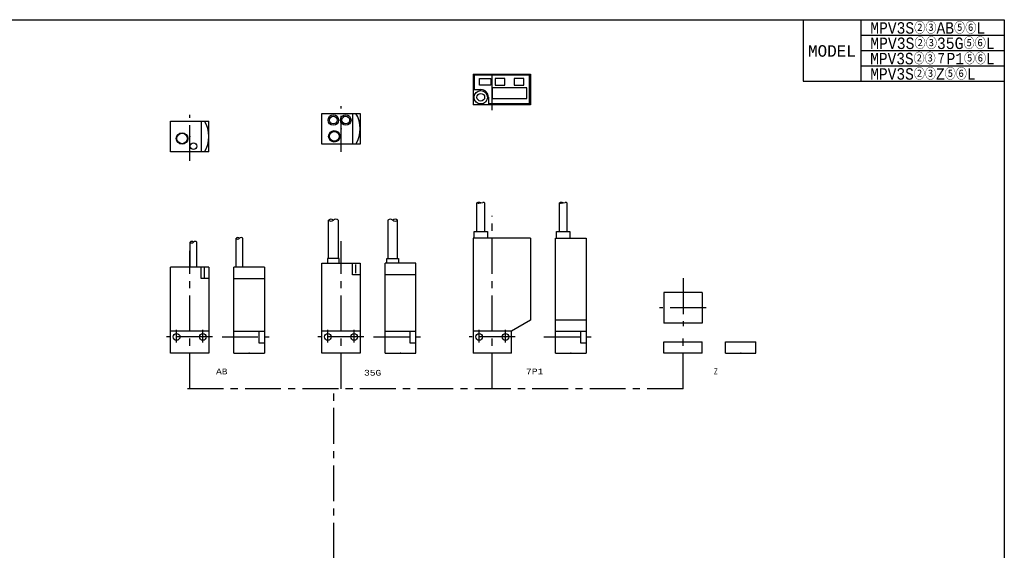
# Model space of a CAD drawing. Extents: x 20 to 821, y 20 to 574.
# Tile 3 of 3: x 307 to 821, y 297 to 574. Entities that reach past the tile are written whole.
import ezdxf
from ezdxf.enums import TextEntityAlignment as Align

# ---------------------------------------------------------------- set-up
doc = ezdxf.new("R2010")
doc.units = 0
doc.header["$LTSCALE"] = 15
doc.linetypes.add('CENTER', pattern=[2, 1.25, -0.25, 0.25, -0.25])
doc.layers.add('CSLAYER1', color=7, linetype='CONTINUOUS')
doc.styles.add('FX_FONT', font='monotxt', dxfattribs={"height": 1, "bigfont": 'bigfont'})

msp = doc.modelspace()

# ---------------------------------------------------------------- linework, layer by layer
at = {"layer": 'CSLAYER1', "color": 7, "linetype": 'CONTINUOUS'}
for p, q in [((20, 574), (821, 574)), ((821, 574), (821, 20))]:
    msp.add_line(p, q, dxfattribs=at)
at = {"layer": 'CSLAYER1', "color": 4, "linetype": 'CONTINUOUS'}
for p, q in [((716, 574), (716, 542)), ((716, 542), (821, 542))]:
    msp.add_line(p, q, dxfattribs=at)
at = {"layer": 'CSLAYER1', "color": 3, "linetype": 'CONTINUOUS'}
for p, q in [((746, 574), (746, 542)), ((746, 566), (821, 566)), ((746, 558), (821, 558)), ((543.643564, 545.505183), (543.643564, 529.505183)), ((543.643564, 545.505183), (573.643564, 545.505183)), ((573.143564, 545.005183), (544.143564, 545.005183)), ((544.143564, 545.005183), (544.143564, 537.505183)), ((573.143564, 530.005183), (573.143564, 545.005183)), ((573.643564, 545.505183), (573.643564, 529.505183)), ((746, 550), (821, 550)), ((546.943564, 539.755183), (546.943564, 543.255183)), ((546.943564, 543.255183), (552.943564, 543.255183)), ((552.943564, 543.255183), (552.943564, 539.755183)), ((560.143564, 543.255183), (555.143564, 543.255183)), ((555.143564, 543.255183), (555.143564, 539.755183)), ((560.143564, 539.755183), (560.143564, 543.255183)), ((570.143564, 543.255183), (565.143564, 543.255183)), ((565.143564, 543.255183), (565.143564, 539.755183)), ((570.143564, 539.755183), (570.143564, 543.255183)), ((544.143564, 537.505183), (547.643564, 537.505183)), ((552.943564, 539.755183), (546.943564, 539.755183)), ((571.643564, 538.455183), (553.643564, 538.455183)), ((553.643564, 538.455183), (553.643564, 532.955183)), ((555.143564, 539.755183), (560.143564, 539.755183)), ((565.143564, 539.755183), (570.143564, 539.755183)), ((571.643564, 532.955183), (571.643564, 538.455183)), ((551.643564, 533.505183), (551.643564, 530.005183)), ((573.143564, 530.005183), (551.643564, 530.005183)), ((553.643564, 532.955183), (571.643564, 532.955183)), ((464.643564, 509.121397), (464.643564, 525.121397)), ((464.643564, 525.121397), (484.643564, 525.121397)), ((480.643564, 525.121397), (480.643564, 509.121397)), ((484.643564, 525.121397), (484.643564, 509.121397)), ((573.643564, 529.505183), (543.643564, 529.505183)), ((385.643564, 521.007585), (405.643564, 521.007585)), ((385.643564, 505.007585), (385.643564, 521.007585)), ((401.643564, 521.007585), (401.643564, 505.007585)), ((405.643564, 505.007585), (405.643564, 521.007585)), ((484.643564, 509.121397), (464.643564, 509.121397)), ((405.643564, 505.007585), (385.643564, 505.007585)), ((545.643564, 463.420792), (545.643564, 478.420792)), ((546.643564, 478.270792), (548.643564, 478.570792)), ((549.643564, 478.420792), (549.643564, 463.420792)), ((588.643564, 463.420792), (588.643564, 478.420792)), ((589.643564, 478.270792), (591.643564, 478.570792)), ((592.643564, 478.420792), (592.643564, 463.420792)), ((468.143564, 449.420792), (468.143564, 469.420792)), ((473.143564, 469.420792), (473.143564, 449.420792)), ((499.143564, 469.420792), (499.143564, 449.420792)), ((504.143564, 449.420792), (504.143564, 469.420792)), ((544.143564, 459.920792), (544.143564, 463.420792)), ((544.143564, 463.420792), (551.143564, 463.420792)), ((551.143564, 463.420792), (551.143564, 459.920792)), ((587.143564, 463.420792), (594.143564, 463.420792)), ((587.143564, 459.920792), (587.143564, 463.420792)), ((594.143564, 463.420792), (594.143564, 459.920792)), ((395.893564, 444.920792), (395.893564, 457.920792)), ((399.393564, 444.920792), (399.393564, 457.920792)), ((419.893564, 444.920792), (419.893564, 459.920792)), ((423.393564, 444.920792), (423.393564, 459.920792)), ((543.643564, 459.920792), (543.643564, 399.920792)), ((573.643564, 459.920792), (543.643564, 459.920792)), ((573.643564, 459.920792), (573.643564, 417.194295)), ((586.643564, 399.920792), (586.643564, 459.920792)), ((586.643564, 459.920792), (602.643564, 459.920792)), ((602.643564, 459.920792), (602.643564, 399.920792)), ((467.643564, 449.420792), (467.643564, 446.920792)), ((473.643564, 449.420792), (467.643564, 449.420792)), ((473.643564, 446.920792), (473.643564, 449.420792)), ((498.643564, 446.920792), (498.643564, 449.420792)), ((498.643564, 449.420792), (504.643564, 449.420792)), ((504.643564, 449.420792), (504.643564, 446.920792)), ((385.643564, 399.920792), (385.643564, 444.920792)), ((405.643564, 444.920792), (385.643564, 444.920792)), ((401.643564, 438.920792), (401.643564, 444.920792)), ((403.333564, 439.420792), (403.333564, 444.420792)), ((405.643564, 444.920792), (405.643564, 399.920792)), ((434.643564, 444.920792), (418.643564, 444.920792)), ((418.643564, 399.920792), (418.643564, 444.920792)), ((434.643564, 444.920792), (434.643564, 399.920792)), ((464.643564, 399.920792), (464.643564, 446.920792)), ((464.643564, 446.920792), (484.643564, 446.920792)), ((480.643564, 440.920792), (480.643564, 446.920792)), ((482.143564, 446.220792), (482.143564, 441.620792)), ((484.643564, 446.920792), (484.643564, 399.920792)), ((497.643564, 399.920792), (497.643564, 446.920792)), ((513.643564, 446.920792), (497.643564, 446.920792)), ((513.643564, 399.920792), (513.643564, 446.920792)), ((405.643564, 438.920792), (401.643564, 438.920792)), ((418.643564, 438.920792), (434.643564, 438.920792)), ((484.643564, 440.920792), (480.643564, 440.920792)), ((513.643564, 440.920792), (497.643564, 440.920792)), ((663.256098, 431.543269), (643.256098, 431.543269)), ((643.256098, 431.543269), (643.256098, 415.543269)), ((663.256098, 431.543269), (663.256098, 415.543269)), ((573.643564, 417.194295), (563.643564, 411.420792)), ((602.643564, 417.194295), (586.643564, 417.194295)), ((405.643564, 411.420792), (385.643564, 411.420792)), ((418.643564, 411.420792), (434.643564, 411.420792)), ((431.643564, 411.420792), (431.643564, 405.420792)), ((484.643564, 411.420792), (464.643564, 411.420792)), ((467.793564, 405.543456), (467.793564, 412.203157)), ((497.643564, 411.420792), (513.643564, 411.420792)), ((510.643564, 411.420792), (510.643564, 405.420792)), ((563.643564, 411.420792), (543.643564, 411.420792)), ((563.643564, 399.920792), (563.643564, 411.420792)), ((586.643564, 411.420792), (602.643564, 411.420792)), ((599.643564, 411.420792), (599.643564, 405.420792)), ((663.256098, 415.543269), (643.256098, 415.543269)), ((431.643564, 405.420792), (434.643564, 405.420792)), ((510.643564, 405.420792), (513.643564, 405.420792)), ((599.643564, 405.420792), (602.643564, 405.420792)), ((643.256098, 405.920792), (663.256098, 405.920792)), ((643.256098, 399.920792), (643.256098, 405.920792)), ((663.256098, 399.920792), (663.256098, 405.920792)), ((675.33614, 405.920792), (691.33614, 405.920792)), ((675.33614, 399.920792), (675.33614, 405.920792)), ((691.33614, 399.920792), (691.33614, 405.920792)), ((405.643564, 399.920792), (385.643564, 399.920792)), ((418.643564, 399.920792), (434.643564, 399.920792)), ((434.643564, 399.920792), (434.643564, 399.920892)), ((484.643564, 399.920792), (464.643564, 399.920792)), ((497.643564, 399.920792), (513.643564, 399.920792)), ((513.643564, 399.920792), (513.643564, 399.920892)), ((563.643564, 399.920792), (543.643564, 399.920792)), ((586.643564, 399.920792), (602.643564, 399.920792)), ((602.643564, 399.920792), (602.643564, 399.920892)), ((663.256098, 399.920792), (643.256098, 399.920792)), ((675.33614, 399.920792), (691.33614, 399.920792))]:
    msp.add_line(p, q, dxfattribs=at)
at = {"layer": 'CSLAYER1', "color": 3, "linetype": 'CENTER'}
for p, q in [((553.643564, 526.707399), (553.643564, 548.581622)), ((474.643564, 505.068869), (474.643564, 528.914258)), ((395.643564, 500.287133), (395.643564, 524.27773)), ((553.643564, 381.29703), (553.643564, 471.665551)), ((474.643564, 381.29703), (474.643564, 458.338594)), ((395.643564, 381.29703), (395.643564, 453.428663)), ((653.256098, 439.097134), (653.256098, 414.01687)), ((665.233413, 423.543269), (640.98432, 423.543269)), ((388.793564, 405.543456), (388.793564, 412.203157)), ((402.493564, 405.543456), (402.493564, 412.203157)), ((481.493564, 405.543456), (481.493564, 412.203157)), ((546.793564, 405.543456), (546.793564, 412.203157)), ((560.493564, 405.543456), (560.493564, 412.203157)), ((407.546998, 408.420792), (383.585131, 408.420792)), ((412.534458, 408.420792), (437.209596, 408.420792)), ((486.546998, 408.420792), (462.585131, 408.420792)), ((491.534458, 408.420792), (516.209596, 408.420792)), ((565.546998, 408.420792), (541.585131, 408.420792)), ((580.534458, 408.420792), (605.209596, 408.420792)), ((653.256098, 381.29703), (653.256098, 407.756041)), ((653.256098, 381.29703), (391.961744, 381.29703)), ((470.961744, 232.636898), (470.961744, 381.29703))]:
    msp.add_line(p, q, dxfattribs=at)
at = {"layer": 'CSLAYER1', "color": 3, "linetype": 'CONTINUOUS'}
for centre, radius in [((547.643564, 533.505183), 3.5), ((547.643564, 533.505183), 2), ((470.643564, 521.621397), 2.75), ((470.643564, 521.621397), 2), ((477.143564, 521.621397), 2.75), ((477.143564, 521.621397), 2), ((391.643564, 512.007585), 3), ((391.643564, 512.007585), 2.75), ((471.143564, 513.121397), 3), ((471.143564, 513.121397), 2.5), ((397.643564, 508.007585), 1.75), ((388.793564, 408.420792), 1.75), ((402.493564, 408.420792), 1.75), ((467.793564, 408.420792), 1.75), ((481.493564, 408.420792), 1.75), ((546.793564, 408.420792), 1.75), ((560.493564, 408.420792), 1.75)]:
    msp.add_circle(centre, radius, dxfattribs=at)
for centre, radius, start, end in [((547.643564, 533.505183), 4, 0, 90), ((469.143564, 517.121397), 15.5, -31.072951, 31.072951), ((390.643564, 513.007585), 15, -32.230953, 32.230953), ((546.643564, 475.162459), 3.408333, 72.938469, 107.061531), ((546.979375, 482.773307), 4.552886, 252.938469, 261.469234), ((546.473781, 479.402682), 1.144553, 261.469234, 278.530766), ((548.813348, 477.438902), 1.144553, 81.469234, 98.530766), ((548.307754, 474.068277), 4.552886, 72.938469, 81.469234), ((589.643564, 475.162459), 3.408333, 72.938469, 107.061531), ((589.979375, 482.773307), 4.552886, 252.938469, 261.469234), ((589.473781, 479.402682), 1.144553, 261.469234, 278.530766), ((591.813348, 477.438902), 1.144553, 81.469234, 98.530766), ((591.307754, 474.068277), 4.552886, 72.938469, 81.469234), ((469.393564, 468.108292), 1.8125, 46.397181, 133.602819), ((469.393564, 470.733292), 1.8125, 226.397181, 313.602819), ((471.893564, 468.108292), 1.8125, 46.397181, 133.602819), ((500.393564, 468.108292), 1.8125, 46.397181, 133.602819), ((502.893564, 468.108292), 1.8125, 46.397181, 133.602819), ((502.893564, 470.733292), 1.8125, 226.397181, 313.602819), ((396.768564, 457.163761), 1.157031, 40.865657, 139.134343), ((396.768564, 458.677823), 1.157031, 220.865657, 319.134343), ((398.518564, 457.163761), 1.157031, 40.865657, 139.134343), ((420.768564, 459.163761), 1.157031, 40.865657, 139.134343), ((420.768564, 460.677823), 1.157031, 220.865657, 319.134343), ((422.518564, 459.163761), 1.157031, 40.865657, 139.134343)]:
    msp.add_arc(centre, radius, start, end, dxfattribs=at)
at = {"layer": 'CSLAYER1', "color": 3}
for p in [(553.643564, 537.505183), (474.643564, 517.121397), (395.643564, 513.007585), (653.256098, 423.543269), (395.643564, 399.920792), (426.643564, 399.920792), (474.643564, 399.920792), (505.643564, 399.920792), (553.643564, 399.920792), (594.643564, 399.920792), (653.256098, 399.920792), (683.33614, 399.920792)]:
    msp.add_point(p, dxfattribs=at)

# ---------------------------------------------------------------- texts
at = {"layer": 'CSLAYER1', "color": 3, "style": 'FX_FONT'}
for s, height, width, p, p2 in [('MPV3S②③AB⑤⑥L', 6, 0.857143, (751, 566.697021), (811, 566.697021)), ('MPV3S②③35G⑤⑥L', 6, 0.855263, (751, 558.697021), (816, 558.697021)), ('MODEL', 6, 0.892857, (718.5, 554.697021), (743.5, 554.697021)), ('MPV3S②③７P1⑤⑥L', 6, 0.855263, (751, 550.697021), (816, 550.697021)), ('MPV3S②③Z⑤⑥L', 6, 0.859375, (751, 542.697021), (806, 542.697021)), ('35G', 3, 1.125, (486.65332, 388.232208), (495.65332, 388.232208)), ('7P1', 3, 1.125, (571.266724, 388.920135), (580.266724, 388.920135)), ('Ｚ', 3, 1.5, (668.832458, 388.576172), (671.832458, 388.576172))]:
    msp.add_text(s, height=height, dxfattribs=dict(at, width=width)).set_placement(p, p2, align=Align.FIT)
at = {"layer": 'CSLAYER1', "color": 3, "style": 'FX_FONT', "width": 1.2}
msp.add_text('AB', height=3, rotation=360, dxfattribs=at).set_placement((409.387268, 388.920135), (415.387268, 388.920135), align=Align.FIT)

doc.saveas('drawing.dxf')
